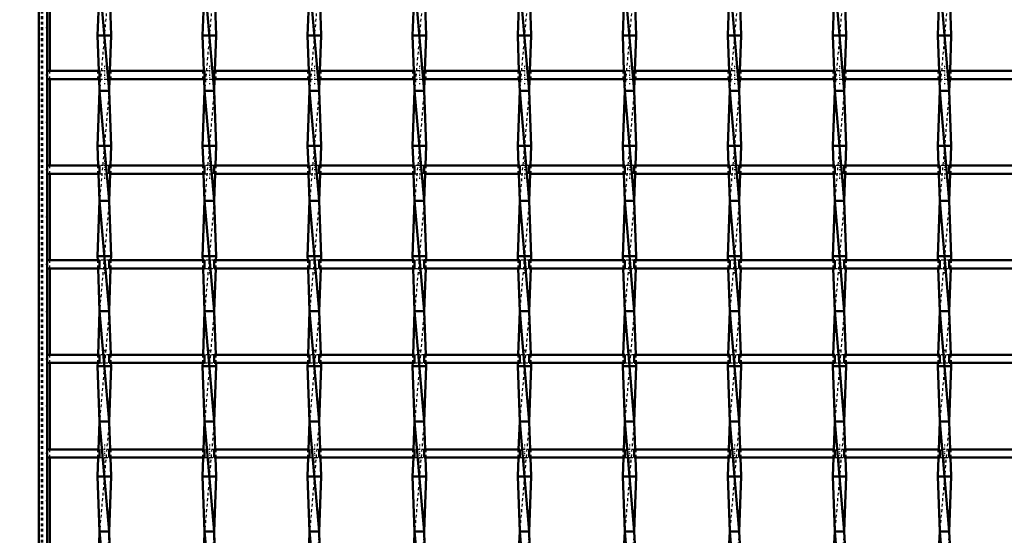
# Model space of a CAD drawing. Header units: millimetres. Extents: x -846 to 551, y -500 to 878.
# Tile 4 of 24: x -507 to -150, y -304 to -117. Entities that reach past the tile are written whole.
import ezdxf

# ---------------------------------------------------------------- set-up
doc = ezdxf.new("R2010")
doc.units = ezdxf.units.MM
doc.linetypes.add('Center', pattern=[1.5, 0.45, -0.5, 0.05, -0.5])
doc.linetypes.add('Dashed', pattern=[2, 1, -1])
for name, color, linetype, lineweight in [('2d ConnectionPoints', 7, 'Continuous', 50), ('AM_0', 7, 'Continuous', 50), ('AM_5', 3, 'Continuous', 25), ('AM_7', 7, 'Center', 25), ('AM_9', 6, 'Dashed', 25)]:
    doc.layers.add(name, color=color, linetype=linetype, lineweight=lineweight)
doc.dimstyles.new('ISO-25', dxfattribs={"dimtxt": 2.5, "dimasz": 2.5, "dimexe": 1.25, "dimexo": 0.625, "dimtad": 1, "dimtxsty": 'Standard', "dimcen": 2.5, "dimadec": 0, "dimazin": 0, "dimtfac": 1, "dimtmove": 0, "dimatfit": 3, "dimfxl": 1, "dimarcsym": 0})

# ---------------------------------------------------------------- blocks, each defined once
blk = doc.blocks.new('3_5r3gpbx5bcysprr9inmwl8who________0_in_LSSP33034383111000100035010_4')
at = {"layer": 'AM_0'}
for p, q in [((-477.98, -103), (-474.52, -143)), ((-478.04, -104.49), (-478.7, -123)), ((-474.46, -104.49), (-473.8, -123)), ((-478.7, -123), (-478.24, -135.82)), ((-473.8, -123), (-478.7, -123)), ((-473.8, -123), (-474.26, -135.82)), ((-478.13, -138.82), (-477.98, -143)), ((-474.37, -138.82), (-474.52, -143)), ((-477.98, -143), (-478.7, -163)), ((-477.98, -143), (-474.52, -183)), ((-474.52, -143), (-477.98, -143)), ((-474.52, -143), (-473.8, -163)), ((-478.7, -163), (-478.44, -170.15)), ((-473.8, -163), (-478.7, -163)), ((-473.8, -163), (-474.06, -170.15)), ((-478.34, -173.15), (-477.98, -183)), ((-474.16, -173.15), (-474.52, -183)), ((-477.98, -183), (-478.7, -203)), ((-477.98, -183), (-474.52, -223)), ((-474.52, -183), (-477.98, -183)), ((-474.52, -183), (-473.8, -203)), ((-478.7, -203), (-478.65, -204.48)), ((-473.8, -203), (-478.7, -203)), ((-473.8, -203), (-473.85, -204.48)), ((-478.54, -207.48), (-477.98, -223)), ((-473.96, -207.48), (-474.52, -223)), ((-477.98, -223), (-478.55, -238.81)), ((-477.98, -223), (-474.52, -263)), ((-474.52, -223), (-477.98, -223)), ((-474.52, -223), (-473.95, -238.81)), ((-478.66, -241.81), (-478.7, -243)), ((-473.84, -241.81), (-473.8, -243)), ((-478.7, -243), (-477.98, -263)), ((-473.8, -243), (-478.7, -243)), ((-473.8, -243), (-474.52, -263)), ((-477.98, -263), (-478.35, -273.14)), ((-477.98, -263), (-474.52, -303)), ((-474.52, -263), (-477.98, -263)), ((-474.52, -263), (-474.15, -273.14)), ((-478.45, -276.14), (-478.7, -283)), ((-474.05, -276.14), (-473.8, -283)), ((-478.7, -283), (-477.98, -303)), ((-473.8, -283), (-478.7, -283)), ((-473.8, -283), (-474.52, -303)), ((-477.98, -303), (-478.14, -307.47)), ((-477.98, -303), (-474.52, -343)), ((-474.52, -303), (-477.98, -303)), ((-474.52, -303), (-474.36, -307.47))]:
    blk.add_line(p, q, dxfattribs=at)
at = {"layer": 'AM_9'}
for p, q in [((-474.52, -103), (-477.98, -143)), ((-478.24, -135.82), (-478.13, -138.82)), ((-474.26, -135.82), (-474.37, -138.82)), ((-474.52, -143), (-477.98, -183)), ((-478.44, -170.15), (-478.34, -173.15)), ((-474.06, -170.15), (-474.16, -173.15)), ((-474.52, -183), (-477.98, -223)), ((-478.65, -204.48), (-478.54, -207.48)), ((-473.85, -204.48), (-473.96, -207.48)), ((-474.52, -223), (-477.98, -263)), ((-478.55, -238.81), (-478.66, -241.81)), ((-473.95, -238.81), (-473.84, -241.81)), ((-474.52, -263), (-477.98, -303)), ((-478.35, -273.14), (-478.45, -276.14)), ((-474.15, -273.14), (-474.05, -276.14)), ((-474.52, -303), (-477.98, -343))]:
    blk.add_line(p, q, dxfattribs=at)
blk = doc.blocks.new('4_s080wsthqgas6smri9z0nhz5b________0_in_LSSP33034383111000100035010_4')
at = {"layer": 'AM_0'}
for p, q in [((-439.88, -103), (-436.42, -143)), ((-439.94, -104.49), (-440.6, -123)), ((-436.36, -104.49), (-435.7, -123)), ((-440.6, -123), (-440.14, -135.82)), ((-435.7, -123), (-440.6, -123)), ((-435.7, -123), (-436.16, -135.82)), ((-440.03, -138.82), (-439.88, -143)), ((-436.27, -138.82), (-436.42, -143)), ((-439.88, -143), (-440.6, -163)), ((-439.88, -143), (-436.42, -183)), ((-436.42, -143), (-439.88, -143)), ((-436.42, -143), (-435.7, -163)), ((-435.7, -163), (-440.6, -163)), ((-440.6, -163), (-440.34, -170.15)), ((-435.7, -163), (-435.96, -170.15)), ((-440.24, -173.15), (-439.88, -183)), ((-436.06, -173.15), (-436.42, -183)), ((-439.88, -183), (-440.6, -203)), ((-439.88, -183), (-436.42, -223)), ((-436.42, -183), (-439.88, -183)), ((-436.42, -183), (-435.7, -203)), ((-440.6, -203), (-440.55, -204.48)), ((-435.7, -203), (-440.6, -203)), ((-435.7, -203), (-435.75, -204.48)), ((-440.44, -207.48), (-439.88, -223)), ((-435.86, -207.48), (-436.42, -223)), ((-439.88, -223), (-440.45, -238.81)), ((-439.88, -223), (-436.42, -263)), ((-436.42, -223), (-439.88, -223)), ((-436.42, -223), (-435.85, -238.81)), ((-440.56, -241.81), (-440.6, -243)), ((-435.74, -241.81), (-435.7, -243)), ((-435.7, -243), (-440.6, -243)), ((-440.6, -243), (-439.88, -263)), ((-435.7, -243), (-436.42, -263)), ((-439.88, -263), (-440.25, -273.14)), ((-439.88, -263), (-436.42, -303)), ((-436.42, -263), (-439.88, -263)), ((-436.42, -263), (-436.05, -273.14)), ((-440.35, -276.14), (-440.6, -283)), ((-435.95, -276.14), (-435.7, -283)), ((-440.6, -283), (-439.88, -303)), ((-435.7, -283), (-440.6, -283)), ((-435.7, -283), (-436.42, -303)), ((-439.88, -303), (-440.04, -307.47)), ((-436.42, -303), (-439.88, -303)), ((-439.88, -303), (-436.42, -343)), ((-436.42, -303), (-436.26, -307.47))]:
    blk.add_line(p, q, dxfattribs=at)
at = {"layer": 'AM_9'}
for p, q in [((-436.42, -103), (-439.88, -143)), ((-440.14, -135.82), (-440.03, -138.82)), ((-436.16, -135.82), (-436.27, -138.82)), ((-436.42, -143), (-439.88, -183)), ((-440.34, -170.15), (-440.24, -173.15)), ((-435.96, -170.15), (-436.06, -173.15)), ((-436.42, -183), (-439.88, -223)), ((-440.55, -204.48), (-440.44, -207.48)), ((-435.75, -204.48), (-435.86, -207.48)), ((-436.42, -223), (-439.88, -263)), ((-440.45, -238.81), (-440.56, -241.81)), ((-435.85, -238.81), (-435.74, -241.81)), ((-436.42, -263), (-439.88, -303)), ((-440.25, -273.14), (-440.35, -276.14)), ((-436.05, -273.14), (-435.95, -276.14)), ((-436.42, -303), (-439.88, -343))]:
    blk.add_line(p, q, dxfattribs=at)
blk = doc.blocks.new('5_55zq59jda7wk1kz67hl89bpfd________0_in_LSSP33034383111000100035010_4')
at = {"layer": 'AM_0'}
for p, q in [((-401.78, -103), (-398.32, -143)), ((-401.84, -104.49), (-402.5, -123)), ((-398.26, -104.49), (-397.6, -123)), ((-402.5, -123), (-402.04, -135.82)), ((-397.6, -123), (-402.5, -123)), ((-397.6, -123), (-398.06, -135.82)), ((-401.93, -138.82), (-401.78, -143)), ((-398.17, -138.82), (-398.32, -143)), ((-401.78, -143), (-402.5, -163)), ((-401.78, -143), (-398.32, -183)), ((-398.32, -143), (-401.78, -143)), ((-398.32, -143), (-397.6, -163)), ((-397.6, -163), (-402.5, -163)), ((-402.5, -163), (-402.24, -170.15)), ((-397.6, -163), (-397.86, -170.15)), ((-402.14, -173.15), (-401.78, -183)), ((-397.96, -173.15), (-398.32, -183)), ((-401.78, -183), (-402.5, -203)), ((-401.78, -183), (-398.32, -223)), ((-398.32, -183), (-401.78, -183)), ((-398.32, -183), (-397.6, -203)), ((-402.5, -203), (-402.45, -204.48)), ((-397.6, -203), (-402.5, -203)), ((-397.6, -203), (-397.65, -204.48)), ((-402.34, -207.48), (-401.78, -223)), ((-397.76, -207.48), (-398.32, -223)), ((-401.78, -223), (-402.35, -238.81)), ((-401.78, -223), (-398.32, -263)), ((-398.32, -223), (-401.78, -223)), ((-398.32, -223), (-397.75, -238.81)), ((-402.46, -241.81), (-402.5, -243)), ((-397.64, -241.81), (-397.6, -243)), ((-402.5, -243), (-401.78, -263)), ((-397.6, -243), (-402.5, -243)), ((-397.6, -243), (-398.32, -263)), ((-401.78, -263), (-402.15, -273.14)), ((-401.78, -263), (-398.32, -303)), ((-398.32, -263), (-401.78, -263)), ((-398.32, -263), (-397.95, -273.14)), ((-402.25, -276.14), (-402.5, -283)), ((-397.85, -276.14), (-397.6, -283)), ((-402.5, -283), (-401.78, -303)), ((-397.6, -283), (-402.5, -283)), ((-397.6, -283), (-398.32, -303)), ((-401.78, -303), (-401.94, -307.47)), ((-398.32, -303), (-401.78, -303)), ((-401.78, -303), (-398.32, -343)), ((-398.32, -303), (-398.16, -307.47))]:
    blk.add_line(p, q, dxfattribs=at)
at = {"layer": 'AM_9'}
for p, q in [((-398.32, -103), (-401.78, -143)), ((-402.04, -135.82), (-401.93, -138.82)), ((-398.06, -135.82), (-398.17, -138.82)), ((-398.32, -143), (-401.78, -183)), ((-402.24, -170.15), (-402.14, -173.15)), ((-397.86, -170.15), (-397.96, -173.15)), ((-398.32, -183), (-401.78, -223)), ((-402.45, -204.48), (-402.34, -207.48)), ((-397.65, -204.48), (-397.76, -207.48)), ((-398.32, -223), (-401.78, -263)), ((-402.35, -238.81), (-402.46, -241.81)), ((-397.75, -238.81), (-397.64, -241.81)), ((-398.32, -263), (-401.78, -303)), ((-402.15, -273.14), (-402.25, -276.14)), ((-397.95, -273.14), (-397.85, -276.14)), ((-398.32, -303), (-401.78, -343))]:
    blk.add_line(p, q, dxfattribs=at)
blk = doc.blocks.new('6_nrfoe9lym1xtagx9g1kq6srbk________0_in_LSSP33034383111000100035010_4')
at = {"layer": 'AM_0'}
for p, q in [((-363.68, -103), (-360.22, -143)), ((-363.74, -104.49), (-364.4, -123)), ((-360.16, -104.49), (-359.5, -123)), ((-359.5, -123), (-364.4, -123)), ((-364.4, -123), (-363.94, -135.82)), ((-359.5, -123), (-359.96, -135.82)), ((-363.83, -138.82), (-363.68, -143)), ((-360.07, -138.82), (-360.22, -143)), ((-363.68, -143), (-364.4, -163)), ((-363.68, -143), (-360.22, -183)), ((-360.22, -143), (-363.68, -143)), ((-360.22, -143), (-359.5, -163)), ((-359.5, -163), (-364.4, -163)), ((-364.4, -163), (-364.14, -170.15)), ((-359.5, -163), (-359.76, -170.15)), ((-364.04, -173.15), (-363.68, -183)), ((-359.86, -173.15), (-360.22, -183)), ((-363.68, -183), (-364.4, -203)), ((-360.22, -183), (-363.68, -183)), ((-363.68, -183), (-360.22, -223)), ((-360.22, -183), (-359.5, -203)), ((-359.5, -203), (-364.4, -203)), ((-364.4, -203), (-364.35, -204.48)), ((-359.5, -203), (-359.55, -204.48)), ((-364.24, -207.48), (-363.68, -223)), ((-359.66, -207.48), (-360.22, -223)), ((-363.68, -223), (-364.25, -238.81)), ((-363.68, -223), (-360.22, -263)), ((-360.22, -223), (-363.68, -223)), ((-360.22, -223), (-359.65, -238.81)), ((-364.36, -241.81), (-364.4, -243)), ((-359.54, -241.81), (-359.5, -243)), ((-359.5, -243), (-364.4, -243)), ((-364.4, -243), (-363.68, -263)), ((-359.5, -243), (-360.22, -263)), ((-363.68, -263), (-364.05, -273.14)), ((-363.68, -263), (-360.22, -303)), ((-360.22, -263), (-363.68, -263)), ((-360.22, -263), (-359.85, -273.14)), ((-364.15, -276.14), (-364.4, -283)), ((-359.75, -276.14), (-359.5, -283)), ((-364.4, -283), (-363.68, -303)), ((-359.5, -283), (-364.4, -283)), ((-359.5, -283), (-360.22, -303)), ((-363.68, -303), (-363.84, -307.47)), ((-360.22, -303), (-363.68, -303)), ((-363.68, -303), (-360.22, -343)), ((-360.22, -303), (-360.06, -307.47))]:
    blk.add_line(p, q, dxfattribs=at)
at = {"layer": 'AM_9'}
for p, q in [((-360.22, -103), (-363.68, -143)), ((-363.94, -135.82), (-363.83, -138.82)), ((-359.96, -135.82), (-360.07, -138.82)), ((-360.22, -143), (-363.68, -183)), ((-364.14, -170.15), (-364.04, -173.15)), ((-359.76, -170.15), (-359.86, -173.15)), ((-360.22, -183), (-363.68, -223)), ((-364.35, -204.48), (-364.24, -207.48)), ((-359.55, -204.48), (-359.66, -207.48)), ((-360.22, -223), (-363.68, -263)), ((-364.25, -238.81), (-364.36, -241.81)), ((-359.65, -238.81), (-359.54, -241.81)), ((-360.22, -263), (-363.68, -303)), ((-364.05, -273.14), (-364.15, -276.14)), ((-359.85, -273.14), (-359.75, -276.14)), ((-360.22, -303), (-363.68, -343))]:
    blk.add_line(p, q, dxfattribs=at)
blk = doc.blocks.new('7_wzgizwvbpjlhcedgyjoicrnos________0_in_LSSP33034383111000100035010_4')
at = {"layer": 'AM_0'}
for p, q in [((-325.58, -103), (-322.12, -143)), ((-325.64, -104.49), (-326.3, -123)), ((-322.06, -104.49), (-321.4, -123)), ((-321.4, -123), (-326.3, -123)), ((-326.3, -123), (-325.84, -135.82)), ((-321.4, -123), (-321.86, -135.82)), ((-325.73, -138.82), (-325.58, -143)), ((-321.97, -138.82), (-322.12, -143)), ((-325.58, -143), (-326.3, -163)), ((-325.58, -143), (-322.12, -183)), ((-322.12, -143), (-325.58, -143)), ((-322.12, -143), (-321.4, -163)), ((-326.3, -163), (-326.04, -170.15)), ((-321.4, -163), (-326.3, -163)), ((-321.4, -163), (-321.66, -170.15)), ((-325.94, -173.15), (-325.58, -183)), ((-321.76, -173.15), (-322.12, -183)), ((-325.58, -183), (-326.3, -203)), ((-325.58, -183), (-322.12, -223)), ((-322.12, -183), (-325.58, -183)), ((-322.12, -183), (-321.4, -203)), ((-326.3, -203), (-326.25, -204.48)), ((-321.4, -203), (-326.3, -203)), ((-321.4, -203), (-321.45, -204.48)), ((-326.14, -207.48), (-325.58, -223)), ((-321.56, -207.48), (-322.12, -223)), ((-325.58, -223), (-326.15, -238.81)), ((-325.58, -223), (-322.12, -263)), ((-322.12, -223), (-325.58, -223)), ((-322.12, -223), (-321.55, -238.81)), ((-326.26, -241.81), (-326.3, -243)), ((-321.44, -241.81), (-321.4, -243)), ((-326.3, -243), (-325.58, -263)), ((-321.4, -243), (-326.3, -243)), ((-321.4, -243), (-322.12, -263)), ((-325.58, -263), (-325.95, -273.14)), ((-325.58, -263), (-322.12, -303)), ((-322.12, -263), (-325.58, -263)), ((-322.12, -263), (-321.75, -273.14)), ((-326.05, -276.14), (-326.3, -283)), ((-321.65, -276.14), (-321.4, -283)), ((-326.3, -283), (-325.58, -303)), ((-321.4, -283), (-326.3, -283)), ((-321.4, -283), (-322.12, -303)), ((-325.58, -303), (-325.74, -307.47)), ((-325.58, -303), (-322.12, -343)), ((-322.12, -303), (-325.58, -303)), ((-322.12, -303), (-321.96, -307.47))]:
    blk.add_line(p, q, dxfattribs=at)
at = {"layer": 'AM_9'}
for p, q in [((-322.12, -103), (-325.58, -143)), ((-325.84, -135.82), (-325.73, -138.82)), ((-321.86, -135.82), (-321.97, -138.82)), ((-322.12, -143), (-325.58, -183)), ((-326.04, -170.15), (-325.94, -173.15)), ((-321.66, -170.15), (-321.76, -173.15)), ((-322.12, -183), (-325.58, -223)), ((-326.25, -204.48), (-326.14, -207.48)), ((-321.45, -204.48), (-321.56, -207.48)), ((-322.12, -223), (-325.58, -263)), ((-326.15, -238.81), (-326.26, -241.81)), ((-321.55, -238.81), (-321.44, -241.81)), ((-322.12, -263), (-325.58, -303)), ((-325.95, -273.14), (-326.05, -276.14)), ((-321.75, -273.14), (-321.65, -276.14)), ((-322.12, -303), (-325.58, -343))]:
    blk.add_line(p, q, dxfattribs=at)
blk = doc.blocks.new('8_zxvczalhcy53st0geqnd8whxb________0_in_LSSP33034383111000100035010_4')
at = {"layer": 'AM_0'}
for p, q in [((-287.48, -103), (-284.02, -143)), ((-287.54, -104.49), (-288.2, -123)), ((-283.96, -104.49), (-283.3, -123)), ((-288.2, -123), (-287.74, -135.82)), ((-283.3, -123), (-288.2, -123)), ((-283.3, -123), (-283.76, -135.82)), ((-287.63, -138.82), (-287.48, -143)), ((-283.87, -138.82), (-284.02, -143)), ((-287.48, -143), (-288.2, -163)), ((-287.48, -143), (-284.02, -183)), ((-284.02, -143), (-287.48, -143)), ((-284.02, -143), (-283.3, -163)), ((-288.2, -163), (-287.94, -170.15)), ((-283.3, -163), (-288.2, -163)), ((-283.3, -163), (-283.56, -170.15)), ((-287.84, -173.15), (-287.48, -183)), ((-283.66, -173.15), (-284.02, -183)), ((-287.48, -183), (-288.2, -203)), ((-287.48, -183), (-284.02, -223)), ((-284.02, -183), (-287.48, -183)), ((-284.02, -183), (-283.3, -203)), ((-288.2, -203), (-288.15, -204.48)), ((-283.3, -203), (-288.2, -203)), ((-283.3, -203), (-283.35, -204.48)), ((-288.04, -207.48), (-287.48, -223)), ((-283.46, -207.48), (-284.02, -223)), ((-287.48, -223), (-288.05, -238.81)), ((-287.48, -223), (-284.02, -263)), ((-284.02, -223), (-287.48, -223)), ((-284.02, -223), (-283.45, -238.81)), ((-288.16, -241.81), (-288.2, -243)), ((-283.34, -241.81), (-283.3, -243)), ((-288.2, -243), (-287.48, -263)), ((-283.3, -243), (-288.2, -243)), ((-283.3, -243), (-284.02, -263)), ((-287.48, -263), (-287.85, -273.14)), ((-287.48, -263), (-284.02, -303)), ((-284.02, -263), (-287.48, -263)), ((-284.02, -263), (-283.65, -273.14)), ((-287.95, -276.14), (-288.2, -283)), ((-283.55, -276.14), (-283.3, -283)), ((-288.2, -283), (-287.48, -303)), ((-283.3, -283), (-288.2, -283)), ((-283.3, -283), (-284.02, -303)), ((-287.48, -303), (-287.64, -307.47)), ((-284.02, -303), (-287.48, -303)), ((-287.48, -303), (-284.02, -343)), ((-284.02, -303), (-283.86, -307.47))]:
    blk.add_line(p, q, dxfattribs=at)
at = {"layer": 'AM_9'}
for p, q in [((-284.02, -103), (-287.48, -143)), ((-287.74, -135.82), (-287.63, -138.82)), ((-283.76, -135.82), (-283.87, -138.82)), ((-284.02, -143), (-287.48, -183)), ((-287.94, -170.15), (-287.84, -173.15)), ((-283.56, -170.15), (-283.66, -173.15)), ((-284.02, -183), (-287.48, -223)), ((-288.15, -204.48), (-288.04, -207.48)), ((-283.35, -204.48), (-283.46, -207.48)), ((-284.02, -223), (-287.48, -263)), ((-288.05, -238.81), (-288.16, -241.81)), ((-283.45, -238.81), (-283.34, -241.81)), ((-284.02, -263), (-287.48, -303)), ((-287.85, -273.14), (-287.95, -276.14)), ((-283.65, -273.14), (-283.55, -276.14)), ((-284.02, -303), (-287.48, -343))]:
    blk.add_line(p, q, dxfattribs=at)
blk = doc.blocks.new('9_qq9wxd8hevt994ruse2kcsbkr________0_in_LSSP33034383111000100035010_4')
at = {"layer": 'AM_0'}
for p, q in [((-249.38, -103), (-245.92, -143)), ((-249.44, -104.49), (-250.1, -123)), ((-245.86, -104.49), (-245.2, -123)), ((-245.2, -123), (-250.1, -123)), ((-250.1, -123), (-249.64, -135.82)), ((-245.2, -123), (-245.66, -135.82)), ((-249.53, -138.82), (-249.38, -143)), ((-245.77, -138.82), (-245.92, -143)), ((-249.38, -143), (-250.1, -163)), ((-249.38, -143), (-245.92, -183)), ((-245.92, -143), (-249.38, -143)), ((-245.92, -143), (-245.2, -163)), ((-245.2, -163), (-250.1, -163)), ((-250.1, -163), (-249.84, -170.15)), ((-245.2, -163), (-245.46, -170.15)), ((-249.74, -173.15), (-249.38, -183)), ((-245.56, -173.15), (-245.92, -183)), ((-249.38, -183), (-250.1, -203)), ((-249.38, -183), (-245.92, -223)), ((-245.92, -183), (-249.38, -183)), ((-245.92, -183), (-245.2, -203)), ((-250.1, -203), (-250.05, -204.48)), ((-245.2, -203), (-250.1, -203)), ((-245.2, -203), (-245.25, -204.48)), ((-249.94, -207.48), (-249.38, -223)), ((-245.36, -207.48), (-245.92, -223)), ((-249.38, -223), (-249.95, -238.81)), ((-249.38, -223), (-245.92, -263)), ((-245.92, -223), (-249.38, -223)), ((-245.92, -223), (-245.35, -238.81)), ((-250.06, -241.81), (-250.1, -243)), ((-245.24, -241.81), (-245.2, -243)), ((-245.2, -243), (-250.1, -243)), ((-250.1, -243), (-249.38, -263)), ((-245.2, -243), (-245.92, -263)), ((-249.38, -263), (-249.75, -273.14)), ((-249.38, -263), (-245.92, -303)), ((-245.92, -263), (-249.38, -263)), ((-245.92, -263), (-245.55, -273.14)), ((-249.85, -276.14), (-250.1, -283)), ((-245.45, -276.14), (-245.2, -283)), ((-245.2, -283), (-250.1, -283)), ((-250.1, -283), (-249.38, -303)), ((-245.2, -283), (-245.92, -303)), ((-249.38, -303), (-249.54, -307.47)), ((-249.38, -303), (-245.92, -343)), ((-245.92, -303), (-249.38, -303)), ((-245.92, -303), (-245.76, -307.47))]:
    blk.add_line(p, q, dxfattribs=at)
at = {"layer": 'AM_9'}
for p, q in [((-245.92, -103), (-249.38, -143)), ((-249.64, -135.82), (-249.53, -138.82)), ((-245.66, -135.82), (-245.77, -138.82)), ((-245.92, -143), (-249.38, -183)), ((-249.84, -170.15), (-249.74, -173.15)), ((-245.46, -170.15), (-245.56, -173.15)), ((-245.92, -183), (-249.38, -223)), ((-250.05, -204.48), (-249.94, -207.48)), ((-245.25, -204.48), (-245.36, -207.48)), ((-245.92, -223), (-249.38, -263)), ((-249.95, -238.81), (-250.06, -241.81)), ((-245.35, -238.81), (-245.24, -241.81)), ((-245.92, -263), (-249.38, -303)), ((-249.75, -273.14), (-249.85, -276.14)), ((-245.55, -273.14), (-245.45, -276.14)), ((-245.92, -303), (-249.38, -343))]:
    blk.add_line(p, q, dxfattribs=at)
blk = doc.blocks.new('10_up1h5rr8e2nvl2f4irde40emi________0_in_LSSP33034383111000100035010_4')
at = {"layer": 'AM_0'}
for p, q in [((-211.28, -103), (-207.82, -143)), ((-211.34, -104.49), (-212, -123)), ((-207.76, -104.49), (-207.1, -123)), ((-207.1, -123), (-212, -123)), ((-212, -123), (-211.54, -135.82)), ((-207.1, -123), (-207.56, -135.82)), ((-211.43, -138.82), (-211.28, -143)), ((-207.67, -138.82), (-207.82, -143)), ((-211.28, -143), (-212, -163)), ((-211.28, -143), (-207.82, -183)), ((-207.82, -143), (-211.28, -143)), ((-207.82, -143), (-207.1, -163)), ((-212, -163), (-211.74, -170.15)), ((-207.1, -163), (-212, -163)), ((-207.1, -163), (-207.36, -170.15)), ((-211.64, -173.15), (-211.28, -183)), ((-207.46, -173.15), (-207.82, -183)), ((-211.28, -183), (-212, -203)), ((-211.28, -183), (-207.82, -223)), ((-207.82, -183), (-211.28, -183)), ((-207.82, -183), (-207.1, -203)), ((-212, -203), (-211.95, -204.48)), ((-207.1, -203), (-212, -203)), ((-207.1, -203), (-207.15, -204.48)), ((-211.84, -207.48), (-211.28, -223)), ((-207.26, -207.48), (-207.82, -223)), ((-211.28, -223), (-211.85, -238.81)), ((-211.28, -223), (-207.82, -263)), ((-207.82, -223), (-211.28, -223)), ((-207.82, -223), (-207.25, -238.81)), ((-211.96, -241.81), (-212, -243)), ((-207.14, -241.81), (-207.1, -243)), ((-212, -243), (-211.28, -263)), ((-207.1, -243), (-212, -243)), ((-207.1, -243), (-207.82, -263)), ((-211.28, -263), (-211.65, -273.14)), ((-211.28, -263), (-207.82, -303)), ((-207.82, -263), (-211.28, -263)), ((-207.82, -263), (-207.45, -273.14)), ((-211.75, -276.14), (-212, -283)), ((-207.35, -276.14), (-207.1, -283)), ((-207.1, -283), (-212, -283)), ((-212, -283), (-211.28, -303)), ((-207.1, -283), (-207.82, -303)), ((-211.28, -303), (-211.44, -307.47)), ((-211.28, -303), (-207.82, -343)), ((-207.82, -303), (-211.28, -303)), ((-207.82, -303), (-207.66, -307.47))]:
    blk.add_line(p, q, dxfattribs=at)
at = {"layer": 'AM_9'}
for p, q in [((-207.82, -103), (-211.28, -143)), ((-211.54, -135.82), (-211.43, -138.82)), ((-207.56, -135.82), (-207.67, -138.82)), ((-207.82, -143), (-211.28, -183)), ((-211.74, -170.15), (-211.64, -173.15)), ((-207.36, -170.15), (-207.46, -173.15)), ((-207.82, -183), (-211.28, -223)), ((-211.95, -204.48), (-211.84, -207.48)), ((-207.15, -204.48), (-207.26, -207.48)), ((-207.82, -223), (-211.28, -263)), ((-211.85, -238.81), (-211.96, -241.81)), ((-207.25, -238.81), (-207.14, -241.81)), ((-207.82, -263), (-211.28, -303)), ((-211.65, -273.14), (-211.75, -276.14)), ((-207.45, -273.14), (-207.35, -276.14)), ((-207.82, -303), (-211.28, -343))]:
    blk.add_line(p, q, dxfattribs=at)
blk = doc.blocks.new('11_ovydegex5y0adm2ic5t7zr53b________0_in_LSSP33034383111000100035010_4')
at = {"layer": 'AM_0'}
for p, q in [((-173.18, -103), (-169.72, -143)), ((-173.24, -104.49), (-173.9, -123)), ((-169.66, -104.49), (-169, -123)), ((-173.9, -123), (-173.44, -135.82)), ((-169, -123), (-173.9, -123)), ((-169, -123), (-169.46, -135.82)), ((-173.33, -138.82), (-173.18, -143)), ((-169.57, -138.82), (-169.72, -143)), ((-173.18, -143), (-173.9, -163)), ((-173.18, -143), (-169.72, -183)), ((-169.72, -143), (-173.18, -143)), ((-169.72, -143), (-169, -163)), ((-173.9, -163), (-173.64, -170.15)), ((-169, -163), (-173.9, -163)), ((-169, -163), (-169.26, -170.15)), ((-173.54, -173.15), (-173.18, -183)), ((-169.36, -173.15), (-169.72, -183)), ((-173.18, -183), (-173.9, -203)), ((-169.72, -183), (-173.18, -183)), ((-173.18, -183), (-169.72, -223)), ((-169.72, -183), (-169, -203)), ((-169, -203), (-173.9, -203)), ((-173.9, -203), (-173.85, -204.48)), ((-169, -203), (-169.05, -204.48)), ((-173.74, -207.48), (-173.18, -223)), ((-169.16, -207.48), (-169.72, -223)), ((-173.18, -223), (-173.75, -238.81)), ((-173.18, -223), (-169.72, -263)), ((-169.72, -223), (-173.18, -223)), ((-169.72, -223), (-169.15, -238.81)), ((-173.86, -241.81), (-173.9, -243)), ((-169.04, -241.81), (-169, -243)), ((-173.9, -243), (-173.18, -263)), ((-169, -243), (-173.9, -243)), ((-169, -243), (-169.72, -263)), ((-173.18, -263), (-173.55, -273.14)), ((-173.18, -263), (-169.72, -303)), ((-169.72, -263), (-173.18, -263)), ((-169.72, -263), (-169.35, -273.14)), ((-173.65, -276.14), (-173.9, -283)), ((-169.25, -276.14), (-169, -283)), ((-173.9, -283), (-173.18, -303)), ((-169, -283), (-173.9, -283)), ((-169, -283), (-169.72, -303)), ((-173.18, -303), (-173.34, -307.47)), ((-173.18, -303), (-169.72, -343)), ((-169.72, -303), (-173.18, -303)), ((-169.72, -303), (-169.56, -307.47))]:
    blk.add_line(p, q, dxfattribs=at)
at = {"layer": 'AM_9'}
for p, q in [((-169.72, -103), (-173.18, -143)), ((-173.44, -135.82), (-173.33, -138.82)), ((-169.46, -135.82), (-169.57, -138.82)), ((-169.72, -143), (-173.18, -183)), ((-173.64, -170.15), (-173.54, -173.15)), ((-169.26, -170.15), (-169.36, -173.15)), ((-169.72, -183), (-173.18, -223)), ((-173.85, -204.48), (-173.74, -207.48)), ((-169.05, -204.48), (-169.16, -207.48)), ((-169.72, -223), (-173.18, -263)), ((-173.75, -238.81), (-173.86, -241.81)), ((-169.15, -238.81), (-169.04, -241.81)), ((-169.72, -263), (-173.18, -303)), ((-173.55, -273.14), (-173.65, -276.14)), ((-169.35, -273.14), (-169.25, -276.14)), ((-169.72, -303), (-173.18, -343))]:
    blk.add_line(p, q, dxfattribs=at)
blk = doc.blocks.new('36_3kughge8tzenntvrg1t80ki5b________0_in_LSSP33034383111000100035010_4')
at = {"layer": 'AM_0'}
for p, q in [((-477.98, -273.14), (-497, -273.14)), ((-497, -273.14), (-497, -276.14)), ((-477.98, -273.14), (-477.98, -276.14)), ((-439.88, -273.14), (-474.52, -273.14)), ((-474.52, -276.14), (-474.52, -273.14)), ((-439.88, -273.14), (-439.88, -276.14)), ((-436.42, -276.14), (-436.42, -273.14)), ((-401.78, -273.14), (-436.42, -273.14)), ((-401.78, -273.14), (-401.78, -276.14)), ((-363.68, -273.14), (-398.32, -273.14)), ((-398.32, -276.14), (-398.32, -273.14)), ((-363.68, -273.14), (-363.68, -276.14)), ((-325.58, -273.14), (-360.22, -273.14)), ((-360.22, -276.14), (-360.22, -273.14)), ((-325.58, -273.14), (-325.58, -276.14)), ((-322.12, -276.14), (-322.12, -273.14)), ((-287.48, -273.14), (-322.12, -273.14)), ((-287.48, -273.14), (-287.48, -276.14)), ((-249.38, -273.14), (-284.02, -273.14)), ((-284.02, -276.14), (-284.02, -273.14)), ((-249.38, -273.14), (-249.38, -276.14)), ((-245.92, -276.14), (-245.92, -273.14)), ((-211.28, -273.14), (-245.92, -273.14)), ((-211.28, -273.14), (-211.28, -276.14)), ((-207.82, -276.14), (-207.82, -273.14)), ((-173.18, -273.14), (-207.82, -273.14)), ((-173.18, -273.14), (-173.18, -276.14)), ((-169.72, -276.14), (-169.72, -273.14)), ((-135.08, -273.14), (-169.72, -273.14)), ((-477.98, -276.14), (-497, -276.14)), ((-439.88, -276.14), (-474.52, -276.14)), ((-401.78, -276.14), (-436.42, -276.14)), ((-363.68, -276.14), (-398.32, -276.14)), ((-325.58, -276.14), (-360.22, -276.14)), ((-287.48, -276.14), (-322.12, -276.14)), ((-249.38, -276.14), (-284.02, -276.14)), ((-211.28, -276.14), (-245.92, -276.14)), ((-173.18, -276.14), (-207.82, -276.14)), ((-135.08, -276.14), (-169.72, -276.14))]:
    blk.add_line(p, q, dxfattribs=at)
at = {"layer": 'AM_7'}
for p, q in [((-476.25, -271.34), (-476.25, -277.94)), ((-438.15, -271.34), (-438.15, -277.94)), ((-400.05, -271.34), (-400.05, -277.94)), ((-361.95, -271.34), (-361.95, -277.94)), ((-323.85, -271.34), (-323.85, -277.94)), ((-285.75, -271.34), (-285.75, -277.94)), ((-247.65, -271.34), (-247.65, -277.94)), ((-209.55, -271.34), (-209.55, -277.94)), ((-171.45, -271.34), (-171.45, -277.94))]:
    blk.add_line(p, q, dxfattribs=at)
at = {"layer": 'AM_9'}
for p, q in [((-478.7, -273.14), (-478.7, -276.14)), ((-474.52, -273.14), (-477.98, -273.14)), ((-473.8, -276.14), (-473.8, -273.14)), ((-440.6, -273.14), (-440.6, -276.14)), ((-436.42, -273.14), (-439.88, -273.14)), ((-435.7, -276.14), (-435.7, -273.14)), ((-402.5, -273.14), (-402.5, -276.14)), ((-398.32, -273.14), (-401.78, -273.14)), ((-397.6, -276.14), (-397.6, -273.14)), ((-364.4, -273.14), (-364.4, -276.14)), ((-360.22, -273.14), (-363.68, -273.14)), ((-359.5, -276.14), (-359.5, -273.14)), ((-326.3, -273.14), (-326.3, -276.14)), ((-322.12, -273.14), (-325.58, -273.14)), ((-321.4, -276.14), (-321.4, -273.14)), ((-288.2, -273.14), (-288.2, -276.14)), ((-284.02, -273.14), (-287.48, -273.14)), ((-283.3, -276.14), (-283.3, -273.14)), ((-250.1, -273.14), (-250.1, -276.14)), ((-245.92, -273.14), (-249.38, -273.14)), ((-245.2, -276.14), (-245.2, -273.14)), ((-212, -273.14), (-212, -276.14)), ((-207.82, -273.14), (-211.28, -273.14)), ((-207.1, -276.14), (-207.1, -273.14)), ((-173.9, -273.14), (-173.9, -276.14)), ((-169.72, -273.14), (-173.18, -273.14)), ((-169, -276.14), (-169, -273.14)), ((-477.98, -276.14), (-474.52, -276.14)), ((-439.88, -276.14), (-436.42, -276.14)), ((-401.78, -276.14), (-398.32, -276.14)), ((-363.68, -276.14), (-360.22, -276.14)), ((-325.58, -276.14), (-322.12, -276.14)), ((-287.48, -276.14), (-284.02, -276.14)), ((-249.38, -276.14), (-245.92, -276.14)), ((-211.28, -276.14), (-207.82, -276.14)), ((-173.18, -276.14), (-169.72, -276.14))]:
    blk.add_line(p, q, dxfattribs=at)
blk = doc.blocks.new('37_8ebo4p37mnjbqdk7nvfgr6uwy________0_in_LSSP33034383111000100035010_4')
at = {"layer": 'AM_0'}
for p, q in [((-477.98, -238.81), (-497, -238.81)), ((-497, -238.81), (-497, -241.81)), ((-477.98, -238.81), (-477.98, -241.81)), ((-439.88, -238.81), (-474.52, -238.81)), ((-474.52, -241.81), (-474.52, -238.81)), ((-439.88, -238.81), (-439.88, -241.81)), ((-436.42, -241.81), (-436.42, -238.81)), ((-401.78, -238.81), (-436.42, -238.81)), ((-401.78, -238.81), (-401.78, -241.81)), ((-363.68, -238.81), (-398.32, -238.81)), ((-398.32, -241.81), (-398.32, -238.81)), ((-363.68, -238.81), (-363.68, -241.81)), ((-360.22, -241.81), (-360.22, -238.81)), ((-325.58, -238.81), (-360.22, -238.81)), ((-325.58, -238.81), (-325.58, -241.81)), ((-322.12, -241.81), (-322.12, -238.81)), ((-287.48, -238.81), (-322.12, -238.81)), ((-287.48, -238.81), (-287.48, -241.81)), ((-249.38, -238.81), (-284.02, -238.81)), ((-284.02, -241.81), (-284.02, -238.81)), ((-249.38, -238.81), (-249.38, -241.81)), ((-245.92, -241.81), (-245.92, -238.81)), ((-211.28, -238.81), (-245.92, -238.81)), ((-211.28, -238.81), (-211.28, -241.81)), ((-207.82, -241.81), (-207.82, -238.81)), ((-173.18, -238.81), (-207.82, -238.81)), ((-173.18, -238.81), (-173.18, -241.81)), ((-169.72, -241.81), (-169.72, -238.81)), ((-135.08, -238.81), (-169.72, -238.81)), ((-477.98, -241.81), (-497, -241.81)), ((-439.88, -241.81), (-474.52, -241.81)), ((-401.78, -241.81), (-436.42, -241.81)), ((-363.68, -241.81), (-398.32, -241.81)), ((-325.58, -241.81), (-360.22, -241.81)), ((-287.48, -241.81), (-322.12, -241.81)), ((-249.38, -241.81), (-284.02, -241.81)), ((-211.28, -241.81), (-245.92, -241.81)), ((-173.18, -241.81), (-207.82, -241.81)), ((-135.08, -241.81), (-169.72, -241.81))]:
    blk.add_line(p, q, dxfattribs=at)
at = {"layer": 'AM_7'}
for p, q in [((-476.25, -237.01), (-476.25, -243.61)), ((-438.15, -237.01), (-438.15, -243.61)), ((-400.05, -237.01), (-400.05, -243.61)), ((-361.95, -237.01), (-361.95, -243.61)), ((-323.85, -237.01), (-323.85, -243.61)), ((-285.75, -237.01), (-285.75, -243.61)), ((-247.65, -237.01), (-247.65, -243.61)), ((-209.55, -237.01), (-209.55, -243.61)), ((-171.45, -237.01), (-171.45, -243.61))]:
    blk.add_line(p, q, dxfattribs=at)
at = {"layer": 'AM_9'}
for p, q in [((-478.7, -238.81), (-478.7, -241.81)), ((-474.52, -238.81), (-477.98, -238.81)), ((-473.8, -241.81), (-473.8, -238.81)), ((-440.6, -238.81), (-440.6, -241.81)), ((-436.42, -238.81), (-439.88, -238.81)), ((-435.7, -241.81), (-435.7, -238.81)), ((-402.5, -238.81), (-402.5, -241.81)), ((-398.32, -238.81), (-401.78, -238.81)), ((-397.6, -241.81), (-397.6, -238.81)), ((-364.4, -238.81), (-364.4, -241.81)), ((-360.22, -238.81), (-363.68, -238.81)), ((-359.5, -241.81), (-359.5, -238.81)), ((-326.3, -238.81), (-326.3, -241.81)), ((-322.12, -238.81), (-325.58, -238.81)), ((-321.4, -241.81), (-321.4, -238.81)), ((-288.2, -238.81), (-288.2, -241.81)), ((-284.02, -238.81), (-287.48, -238.81)), ((-283.3, -241.81), (-283.3, -238.81)), ((-250.1, -238.81), (-250.1, -241.81)), ((-245.92, -238.81), (-249.38, -238.81)), ((-245.2, -241.81), (-245.2, -238.81)), ((-212, -238.81), (-212, -241.81)), ((-207.82, -238.81), (-211.28, -238.81)), ((-207.1, -241.81), (-207.1, -238.81)), ((-173.9, -238.81), (-173.9, -241.81)), ((-169.72, -238.81), (-173.18, -238.81)), ((-169, -241.81), (-169, -238.81)), ((-477.98, -241.81), (-474.52, -241.81)), ((-439.88, -241.81), (-436.42, -241.81)), ((-401.78, -241.81), (-398.32, -241.81)), ((-363.68, -241.81), (-360.22, -241.81)), ((-325.58, -241.81), (-322.12, -241.81)), ((-287.48, -241.81), (-284.02, -241.81)), ((-249.38, -241.81), (-245.92, -241.81)), ((-211.28, -241.81), (-207.82, -241.81)), ((-173.18, -241.81), (-169.72, -241.81))]:
    blk.add_line(p, q, dxfattribs=at)
blk = doc.blocks.new('38_pfs1ielqc1jzrrwb5ao01swxo________0_in_LSSP33034383111000100035010_4')
at = {"layer": 'AM_0'}
for p, q in [((-477.98, -204.48), (-497, -204.48)), ((-497, -204.48), (-497, -207.48)), ((-477.98, -204.48), (-477.98, -207.48)), ((-439.88, -204.48), (-474.52, -204.48)), ((-474.52, -207.48), (-474.52, -204.48)), ((-439.88, -204.48), (-439.88, -207.48)), ((-436.42, -207.48), (-436.42, -204.48)), ((-401.78, -204.48), (-436.42, -204.48)), ((-401.78, -204.48), (-401.78, -207.48)), ((-363.68, -204.48), (-398.32, -204.48)), ((-398.32, -207.48), (-398.32, -204.48)), ((-363.68, -204.48), (-363.68, -207.48)), ((-360.22, -207.48), (-360.22, -204.48)), ((-325.58, -204.48), (-360.22, -204.48)), ((-325.58, -204.48), (-325.58, -207.48)), ((-322.12, -207.48), (-322.12, -204.48)), ((-287.48, -204.48), (-322.12, -204.48)), ((-287.48, -204.48), (-287.48, -207.48)), ((-249.38, -204.48), (-284.02, -204.48)), ((-284.02, -207.48), (-284.02, -204.48)), ((-249.38, -204.48), (-249.38, -207.48)), ((-245.92, -207.48), (-245.92, -204.48)), ((-211.28, -204.48), (-245.92, -204.48)), ((-211.28, -204.48), (-211.28, -207.48)), ((-207.82, -207.48), (-207.82, -204.48)), ((-173.18, -204.48), (-207.82, -204.48)), ((-173.18, -204.48), (-173.18, -207.48)), ((-169.72, -207.48), (-169.72, -204.48)), ((-135.08, -204.48), (-169.72, -204.48)), ((-477.98, -207.48), (-497, -207.48)), ((-439.88, -207.48), (-474.52, -207.48)), ((-401.78, -207.48), (-436.42, -207.48)), ((-363.68, -207.48), (-398.32, -207.48)), ((-325.58, -207.48), (-360.22, -207.48)), ((-287.48, -207.48), (-322.12, -207.48)), ((-249.38, -207.48), (-284.02, -207.48)), ((-211.28, -207.48), (-245.92, -207.48)), ((-173.18, -207.48), (-207.82, -207.48)), ((-135.08, -207.48), (-169.72, -207.48))]:
    blk.add_line(p, q, dxfattribs=at)
at = {"layer": 'AM_7'}
for p, q in [((-476.25, -202.68), (-476.25, -209.28)), ((-438.15, -202.68), (-438.15, -209.28)), ((-400.05, -202.68), (-400.05, -209.28)), ((-361.95, -202.68), (-361.95, -209.28)), ((-323.85, -202.68), (-323.85, -209.28)), ((-285.75, -202.68), (-285.75, -209.28)), ((-247.65, -202.68), (-247.65, -209.28)), ((-209.55, -202.68), (-209.55, -209.28)), ((-171.45, -202.68), (-171.45, -209.28))]:
    blk.add_line(p, q, dxfattribs=at)
at = {"layer": 'AM_9'}
for p, q in [((-478.7, -204.48), (-478.7, -207.48)), ((-474.52, -204.48), (-477.98, -204.48)), ((-473.8, -207.48), (-473.8, -204.48)), ((-440.6, -204.48), (-440.6, -207.48)), ((-436.42, -204.48), (-439.88, -204.48)), ((-435.7, -207.48), (-435.7, -204.48)), ((-402.5, -204.48), (-402.5, -207.48)), ((-398.32, -204.48), (-401.78, -204.48)), ((-397.6, -207.48), (-397.6, -204.48)), ((-364.4, -204.48), (-364.4, -207.48)), ((-360.22, -204.48), (-363.68, -204.48)), ((-359.5, -207.48), (-359.5, -204.48)), ((-326.3, -204.48), (-326.3, -207.48)), ((-322.12, -204.48), (-325.58, -204.48)), ((-321.4, -207.48), (-321.4, -204.48)), ((-288.2, -204.48), (-288.2, -207.48)), ((-284.02, -204.48), (-287.48, -204.48)), ((-283.3, -207.48), (-283.3, -204.48)), ((-250.1, -204.48), (-250.1, -207.48)), ((-245.92, -204.48), (-249.38, -204.48)), ((-245.2, -207.48), (-245.2, -204.48)), ((-212, -204.48), (-212, -207.48)), ((-207.82, -204.48), (-211.28, -204.48)), ((-207.1, -207.48), (-207.1, -204.48)), ((-173.9, -204.48), (-173.9, -207.48)), ((-169.72, -204.48), (-173.18, -204.48)), ((-169, -207.48), (-169, -204.48)), ((-477.98, -207.48), (-474.52, -207.48)), ((-439.88, -207.48), (-436.42, -207.48)), ((-401.78, -207.48), (-398.32, -207.48)), ((-363.68, -207.48), (-360.22, -207.48)), ((-325.58, -207.48), (-322.12, -207.48)), ((-287.48, -207.48), (-284.02, -207.48)), ((-249.38, -207.48), (-245.92, -207.48)), ((-211.28, -207.48), (-207.82, -207.48)), ((-173.18, -207.48), (-169.72, -207.48))]:
    blk.add_line(p, q, dxfattribs=at)
blk = doc.blocks.new('39_4yq79uqze3lq86w16bgmbvsea________0_in_LSSP33034383111000100035010_4')
at = {"layer": 'AM_0'}
for p, q in [((-477.98, -170.15), (-497, -170.15)), ((-497, -170.15), (-497, -173.15)), ((-477.98, -170.15), (-477.98, -173.15)), ((-439.88, -170.15), (-474.52, -170.15)), ((-474.52, -173.15), (-474.52, -170.15)), ((-439.88, -170.15), (-439.88, -173.15)), ((-436.42, -173.15), (-436.42, -170.15)), ((-401.78, -170.15), (-436.42, -170.15)), ((-401.78, -170.15), (-401.78, -173.15)), ((-363.68, -170.15), (-398.32, -170.15)), ((-398.32, -173.15), (-398.32, -170.15)), ((-363.68, -170.15), (-363.68, -173.15)), ((-360.22, -173.15), (-360.22, -170.15)), ((-325.58, -170.15), (-360.22, -170.15)), ((-325.58, -170.15), (-325.58, -173.15)), ((-322.12, -173.15), (-322.12, -170.15)), ((-287.48, -170.15), (-322.12, -170.15)), ((-287.48, -170.15), (-287.48, -173.15)), ((-249.38, -170.15), (-284.02, -170.15)), ((-284.02, -173.15), (-284.02, -170.15)), ((-249.38, -170.15), (-249.38, -173.15)), ((-245.92, -173.15), (-245.92, -170.15)), ((-211.28, -170.15), (-245.92, -170.15)), ((-211.28, -170.15), (-211.28, -173.15)), ((-207.82, -173.15), (-207.82, -170.15)), ((-173.18, -170.15), (-207.82, -170.15)), ((-173.18, -170.15), (-173.18, -173.15)), ((-169.72, -173.15), (-169.72, -170.15)), ((-135.08, -170.15), (-169.72, -170.15)), ((-477.98, -173.15), (-497, -173.15)), ((-439.88, -173.15), (-474.52, -173.15)), ((-401.78, -173.15), (-436.42, -173.15)), ((-363.68, -173.15), (-398.32, -173.15)), ((-325.58, -173.15), (-360.22, -173.15)), ((-287.48, -173.15), (-322.12, -173.15)), ((-249.38, -173.15), (-284.02, -173.15)), ((-211.28, -173.15), (-245.92, -173.15)), ((-173.18, -173.15), (-207.82, -173.15)), ((-135.08, -173.15), (-169.72, -173.15))]:
    blk.add_line(p, q, dxfattribs=at)
at = {"layer": 'AM_7'}
for p, q in [((-476.25, -168.35), (-476.25, -174.95)), ((-438.15, -168.35), (-438.15, -174.95)), ((-400.05, -168.35), (-400.05, -174.95)), ((-361.95, -168.35), (-361.95, -174.95)), ((-323.85, -168.35), (-323.85, -174.95)), ((-285.75, -168.35), (-285.75, -174.95)), ((-247.65, -168.35), (-247.65, -174.95)), ((-209.55, -168.35), (-209.55, -174.95)), ((-171.45, -168.35), (-171.45, -174.95))]:
    blk.add_line(p, q, dxfattribs=at)
at = {"layer": 'AM_9'}
for p, q in [((-478.7, -170.15), (-478.7, -173.15)), ((-474.52, -170.15), (-477.98, -170.15)), ((-473.8, -173.15), (-473.8, -170.15)), ((-440.6, -170.15), (-440.6, -173.15)), ((-436.42, -170.15), (-439.88, -170.15)), ((-435.7, -173.15), (-435.7, -170.15)), ((-402.5, -170.15), (-402.5, -173.15)), ((-398.32, -170.15), (-401.78, -170.15)), ((-397.6, -173.15), (-397.6, -170.15)), ((-364.4, -170.15), (-364.4, -173.15)), ((-360.22, -170.15), (-363.68, -170.15)), ((-359.5, -173.15), (-359.5, -170.15)), ((-326.3, -170.15), (-326.3, -173.15)), ((-322.12, -170.15), (-325.58, -170.15)), ((-321.4, -173.15), (-321.4, -170.15)), ((-288.2, -170.15), (-288.2, -173.15)), ((-284.02, -170.15), (-287.48, -170.15)), ((-283.3, -173.15), (-283.3, -170.15)), ((-250.1, -170.15), (-250.1, -173.15)), ((-245.92, -170.15), (-249.38, -170.15)), ((-245.2, -173.15), (-245.2, -170.15)), ((-212, -170.15), (-212, -173.15)), ((-207.82, -170.15), (-211.28, -170.15)), ((-207.1, -173.15), (-207.1, -170.15)), ((-173.9, -170.15), (-173.9, -173.15)), ((-169.72, -170.15), (-173.18, -170.15)), ((-169, -173.15), (-169, -170.15)), ((-477.98, -173.15), (-474.52, -173.15)), ((-439.88, -173.15), (-436.42, -173.15)), ((-401.78, -173.15), (-398.32, -173.15)), ((-363.68, -173.15), (-360.22, -173.15)), ((-325.58, -173.15), (-322.12, -173.15)), ((-287.48, -173.15), (-284.02, -173.15)), ((-249.38, -173.15), (-245.92, -173.15)), ((-211.28, -173.15), (-207.82, -173.15)), ((-173.18, -173.15), (-169.72, -173.15))]:
    blk.add_line(p, q, dxfattribs=at)
blk = doc.blocks.new('40_u81u3tmls6ndp6n8hwabzbx7b________0_in_LSSP33034383111000100035010_4')
at = {"layer": 'AM_0'}
for p, q in [((-477.98, -135.82), (-497, -135.82)), ((-497, -135.82), (-497, -138.82)), ((-477.98, -138.82), (-497, -138.82)), ((-477.98, -135.82), (-477.98, -138.82)), ((-439.88, -135.82), (-474.52, -135.82)), ((-474.52, -138.82), (-474.52, -135.82)), ((-439.88, -138.82), (-474.52, -138.82)), ((-439.88, -135.82), (-439.88, -138.82)), ((-436.42, -138.82), (-436.42, -135.82)), ((-401.78, -135.82), (-436.42, -135.82)), ((-401.78, -138.82), (-436.42, -138.82)), ((-401.78, -135.82), (-401.78, -138.82)), ((-363.68, -135.82), (-398.32, -135.82)), ((-398.32, -138.82), (-398.32, -135.82)), ((-363.68, -138.82), (-398.32, -138.82)), ((-363.68, -135.82), (-363.68, -138.82)), ((-360.22, -138.82), (-360.22, -135.82)), ((-325.58, -135.82), (-360.22, -135.82)), ((-325.58, -138.82), (-360.22, -138.82)), ((-325.58, -135.82), (-325.58, -138.82)), ((-322.12, -138.82), (-322.12, -135.82)), ((-287.48, -135.82), (-322.12, -135.82)), ((-287.48, -138.82), (-322.12, -138.82)), ((-287.48, -135.82), (-287.48, -138.82)), ((-249.38, -135.82), (-284.02, -135.82)), ((-284.02, -138.82), (-284.02, -135.82)), ((-249.38, -138.82), (-284.02, -138.82)), ((-249.38, -135.82), (-249.38, -138.82)), ((-245.92, -138.82), (-245.92, -135.82)), ((-211.28, -135.82), (-245.92, -135.82)), ((-211.28, -138.82), (-245.92, -138.82)), ((-211.28, -135.82), (-211.28, -138.82)), ((-207.82, -138.82), (-207.82, -135.82)), ((-173.18, -135.82), (-207.82, -135.82)), ((-173.18, -138.82), (-207.82, -138.82)), ((-173.18, -135.82), (-173.18, -138.82)), ((-169.72, -138.82), (-169.72, -135.82)), ((-135.08, -135.82), (-169.72, -135.82)), ((-135.08, -138.82), (-169.72, -138.82))]:
    blk.add_line(p, q, dxfattribs=at)
at = {"layer": 'AM_7'}
for p, q in [((-476.25, -134.02), (-476.25, -140.62)), ((-438.15, -134.02), (-438.15, -140.62)), ((-400.05, -134.02), (-400.05, -140.62)), ((-361.95, -134.02), (-361.95, -140.62)), ((-323.85, -134.02), (-323.85, -140.62)), ((-285.75, -134.02), (-285.75, -140.62)), ((-247.65, -134.02), (-247.65, -140.62)), ((-209.55, -134.02), (-209.55, -140.62)), ((-171.45, -134.02), (-171.45, -140.62))]:
    blk.add_line(p, q, dxfattribs=at)
at = {"layer": 'AM_9'}
for p, q in [((-478.7, -135.82), (-478.7, -138.82)), ((-474.52, -135.82), (-477.98, -135.82)), ((-477.98, -138.82), (-474.52, -138.82)), ((-473.8, -138.82), (-473.8, -135.82)), ((-440.6, -135.82), (-440.6, -138.82)), ((-436.42, -135.82), (-439.88, -135.82)), ((-439.88, -138.82), (-436.42, -138.82)), ((-435.7, -138.82), (-435.7, -135.82)), ((-402.5, -135.82), (-402.5, -138.82)), ((-398.32, -135.82), (-401.78, -135.82)), ((-401.78, -138.82), (-398.32, -138.82)), ((-397.6, -138.82), (-397.6, -135.82)), ((-364.4, -135.82), (-364.4, -138.82)), ((-360.22, -135.82), (-363.68, -135.82)), ((-363.68, -138.82), (-360.22, -138.82)), ((-359.5, -138.82), (-359.5, -135.82)), ((-326.3, -135.82), (-326.3, -138.82)), ((-322.12, -135.82), (-325.58, -135.82)), ((-325.58, -138.82), (-322.12, -138.82)), ((-321.4, -138.82), (-321.4, -135.82)), ((-288.2, -135.82), (-288.2, -138.82)), ((-284.02, -135.82), (-287.48, -135.82)), ((-287.48, -138.82), (-284.02, -138.82)), ((-283.3, -138.82), (-283.3, -135.82)), ((-250.1, -135.82), (-250.1, -138.82)), ((-245.92, -135.82), (-249.38, -135.82)), ((-249.38, -138.82), (-245.92, -138.82)), ((-245.2, -138.82), (-245.2, -135.82)), ((-212, -135.82), (-212, -138.82)), ((-207.82, -135.82), (-211.28, -135.82)), ((-211.28, -138.82), (-207.82, -138.82)), ((-207.1, -138.82), (-207.1, -135.82)), ((-173.9, -135.82), (-173.9, -138.82)), ((-169.72, -135.82), (-173.18, -135.82)), ((-173.18, -138.82), (-169.72, -138.82)), ((-169, -138.82), (-169, -135.82))]:
    blk.add_line(p, q, dxfattribs=at)
blk = doc.blocks.new('59_9m0dw6ldzn65yennawqx7n1zc________0_in_LSSP33034383111000100035010_4')
at = {"layer": 'AM_0'}
for p, q in [((-500, -497), (-500, 497)), ((-497, -497), (-497, 497)), ((-496.05, -135.82), (-496.05, -104.49)), ((-496.05, -170.15), (-496.05, -138.82)), ((-496.05, -204.48), (-496.05, -173.15)), ((-496.05, -238.81), (-496.05, -207.48)), ((-496.05, -273.14), (-496.05, -241.81)), ((-496.05, -307.47), (-496.05, -276.14))]:
    blk.add_line(p, q, dxfattribs=at)
at = {"layer": 'AM_9'}
for p, q in [((-498.99, -497), (-498.99, 497)), ((-498.55, -497), (-498.55, 497)), ((-496.05, -138.82), (-496.05, -135.82)), ((-496.05, -173.15), (-496.05, -170.15)), ((-496.05, -207.48), (-496.05, -204.48)), ((-496.05, -241.81), (-496.05, -238.81)), ((-496.05, -276.14), (-496.05, -273.14))]:
    blk.add_line(p, q, dxfattribs=at)
blk = doc.blocks.new('*D60')
at = {"layer": 'AM_5', "color": 0, "lineweight": -2}
for p, q in [((-500, 500), (-720, 500)), ((-720, 460), (-720, 208.94)), ((-720, -460), (-720, -208.94)), ((-500, -500), (-720, -500))]:
    blk.add_line(p, q, dxfattribs=at)
at = {"layer": 'AM_5', "color": 0}
for points in [[(-713.33, 460), (-726.67, 460), (-720, 500)], [(-726.67, -460), (-713.33, -460), (-720, -500)]]:
    blk.add_solid(points, dxfattribs=at)
at = {"layer": 'Defpoints', "color": 0}
for p in [(-500, 500), (-720, -500), (-500, -500)]:
    blk.add_point(p, dxfattribs=at)
at = {"layer": 'AM_5', "color": 0, "insert": (-720, 0), "char_height": 40, "attachment_point": 5, "rotation": 90}
blk.add_mtext('B = 1000 mm', dxfattribs=at)

msp = doc.modelspace()

# ---------------------------------------------------------------- linework, layer by layer
at = {"layer": '2d ConnectionPoints'}
for p in [(-497, -120.155), (-497, -137.32), (-497, -137.32), (-497, -154.485), (-497, -171.65), (-497, -171.65), (-497, -188.815), (-497, -205.98), (-497, -205.98), (-497, -223.145), (-497, -240.31), (-497, -240.31), (-497, -257.475), (-497, -274.64), (-497, -274.64), (-497, -291.805)]:
    msp.add_point(p, dxfattribs=at)

# ---------------------------------------------------------------- block references
for name in ['59_9m0dw6ldzn65yennawqx7n1zc________0_in_LSSP33034383111000100035010_4', '3_5r3gpbx5bcysprr9inmwl8who________0_in_LSSP33034383111000100035010_4', '4_s080wsthqgas6smri9z0nhz5b________0_in_LSSP33034383111000100035010_4', '5_55zq59jda7wk1kz67hl89bpfd________0_in_LSSP33034383111000100035010_4', '6_nrfoe9lym1xtagx9g1kq6srbk________0_in_LSSP33034383111000100035010_4', '7_wzgizwvbpjlhcedgyjoicrnos________0_in_LSSP33034383111000100035010_4', '8_zxvczalhcy53st0geqnd8whxb________0_in_LSSP33034383111000100035010_4', '9_qq9wxd8hevt994ruse2kcsbkr________0_in_LSSP33034383111000100035010_4', '10_up1h5rr8e2nvl2f4irde40emi________0_in_LSSP33034383111000100035010_4', '11_ovydegex5y0adm2ic5t7zr53b________0_in_LSSP33034383111000100035010_4', '40_u81u3tmls6ndp6n8hwabzbx7b________0_in_LSSP33034383111000100035010_4', '39_4yq79uqze3lq86w16bgmbvsea________0_in_LSSP33034383111000100035010_4', '38_pfs1ielqc1jzrrwb5ao01swxo________0_in_LSSP33034383111000100035010_4', '37_8ebo4p37mnjbqdk7nvfgr6uwy________0_in_LSSP33034383111000100035010_4', '36_3kughge8tzenntvrg1t80ki5b________0_in_LSSP33034383111000100035010_4']:
    msp.add_blockref(name, (0, 0))

# ---------------------------------------------------------------- dimensions: what is measured, and where the dimension line sits
at = {"layer": 'AM_5'}
dim = msp.add_linear_dim(base=(-720, -500), p1=(-500, 500), p2=(-500, -500), angle=90, text='B = 1000 mm', dimstyle='ISO-25', override={"dimtxt": 40, "dimasz": 40, "dimexe": 0, "dimexo": 0, "dimgap": 12}, dxfattribs=at)
dim.commit()
dim.dimension.update_dxf_attribs({"geometry": '*D60', "text_midpoint": (-720, 0), "dimtype": 160, "text_rotation": 90})

doc.saveas('drawing.dxf')
